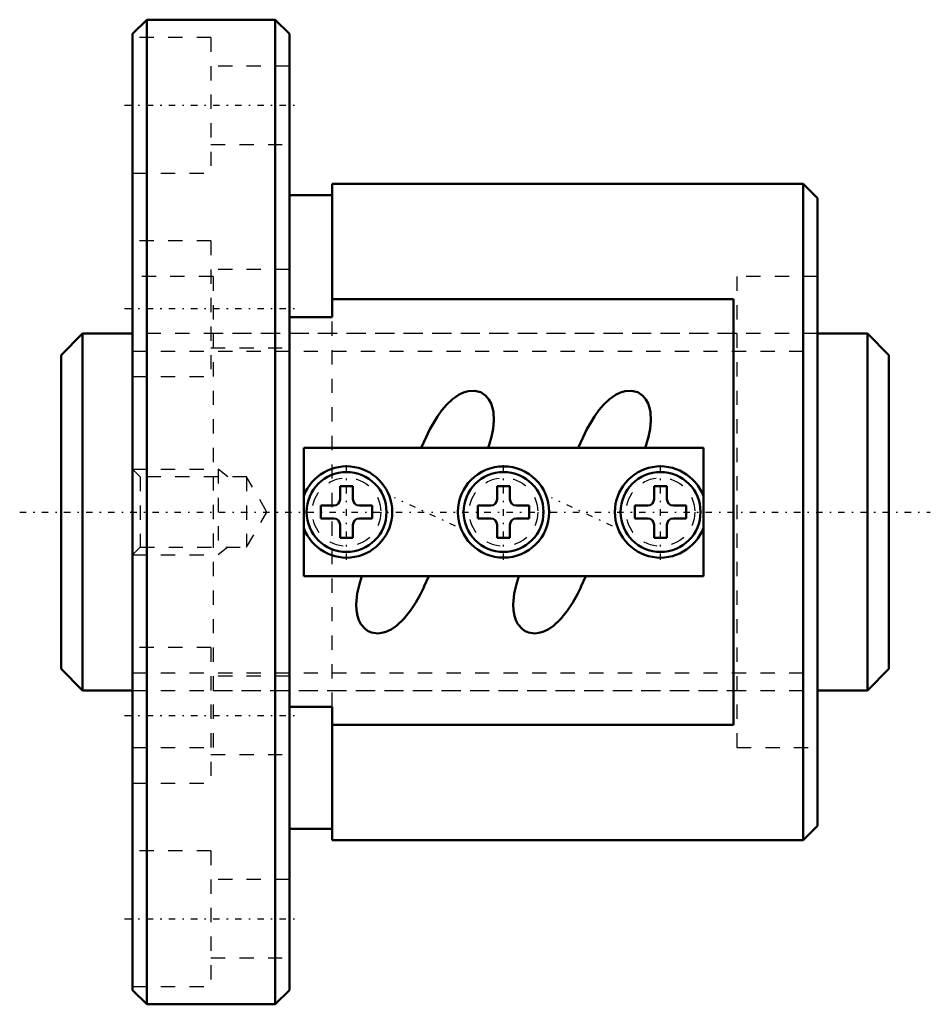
# Model space of a CAD drawing. Header units: millimetres. Extents: x -7.9 to 55.9, y -34.5 to 34.5.
import ezdxf

# ---------------------------------------------------------------- set-up
doc = ezdxf.new("R2010")
doc.units = ezdxf.units.MM
doc.linetypes.add('Center', pattern=[1.5, 0.45, -0.5, 0.05, -0.5])
doc.linetypes.add('Dashed', pattern=[2, 1, -1])
for name, color, linetype, lineweight in [('2d ConnectionPoints', 7, 'Continuous', 50), ('AM_0', 7, 'Continuous', 50), ('AM_5', 3, 'Continuous', 25), ('AM_7', 7, 'Center', 25), ('AM_9', 6, 'Dashed', 25)]:
    doc.layers.add(name, color=color, linetype=linetype, lineweight=lineweight)

# ---------------------------------------------------------------- blocks, each defined once
blk = doc.blocks.new('1_N00SBN2504V_5Nut_0_in_SBN2504V_5G0_58LC0_0000__0')
at = {"layer": 'AM_0'}
for p, q in [((1, 34.5), (0, 33.5)), ((1, 34.5), (1, -34.5)), ((10, 34.5), (1, 34.5)), ((10, 34.5), (10, -34.5)), ((11, 33.5), (10, 34.5)), ((0, 33.5), (0, -33.5)), ((11, 33.5), (11, -33.5)), ((14, 13.66), (14, 23)), ((47, 23), (14, 23)), ((48, 22), (47, 23)), ((47, 23), (47, -23)), ((14, 22.2), (11, 22.2)), ((48, 22), (48, -22)), ((14, 14.925), (42.12, 14.925)), ((42.12, -14.925), (42.12, 14.925)), ((11, 13.66), (14, 13.66)), ((20.575, 5.247), (20.229, 4.506)), ((31.575, 5.247), (31.229, 4.506)), ((40, 4.5), (12, 4.5)), ((12, 4.5), (12, -4.5)), ((40, -4.5), (40, 4.5)), ((14.55, 1.8), (14.55, 0.9)), ((15.45, 1.8), (14.55, 1.8)), ((15.45, 0.9), (15.45, 1.8)), ((26.45, 1.8), (25.55, 1.8)), ((25.55, 1.8), (25.55, 0.9)), ((26.45, 0.9), (26.45, 1.8)), ((36.55, 1.8), (36.55, 0.9)), ((37.45, 1.8), (36.55, 1.8)), ((37.45, 0.9), (37.45, 1.8)), ((13.2, 0.45), (13.2, -0.45)), ((14.1, 0.45), (13.2, 0.45)), ((16.8, 0.45), (15.9, 0.45)), ((16.8, -0.45), (16.8, 0.45)), ((25.1, 0.45), (24.2, 0.45)), ((24.2, 0.45), (24.2, -0.45)), ((27.8, 0.45), (26.9, 0.45)), ((27.8, -0.45), (27.8, 0.45)), ((36.1, 0.45), (35.2, 0.45)), ((35.2, 0.45), (35.2, -0.45)), ((38.8, 0.45), (37.9, 0.45)), ((38.8, -0.45), (38.8, 0.45)), ((13.2, -0.45), (14.1, -0.45)), ((15.9, -0.45), (16.8, -0.45)), ((24.2, -0.45), (25.1, -0.45)), ((26.9, -0.45), (27.8, -0.45)), ((35.2, -0.45), (36.1, -0.45)), ((37.9, -0.45), (38.8, -0.45)), ((14.55, -0.9), (14.55, -1.8)), ((15.45, -1.8), (15.45, -0.9)), ((25.55, -0.9), (25.55, -1.8)), ((26.45, -1.8), (26.45, -0.9)), ((36.55, -0.9), (36.55, -1.8)), ((37.45, -1.8), (37.45, -0.9)), ((14.55, -1.8), (15.45, -1.8)), ((25.55, -1.8), (26.45, -1.8)), ((36.55, -1.8), (37.45, -1.8)), ((12, -4.5), (40, -4.5)), ((20.425, -5.247), (20.772, -4.505)), ((31.425, -5.247), (31.772, -4.505)), ((14, -13.66), (11, -13.66)), ((14, -23), (14, -13.66)), ((42.12, -14.925), (14, -14.925)), ((47, -23), (48, -22)), ((11, -22.2), (14, -22.2)), ((14, -23), (47, -23)), ((0, -33.5), (1, -34.5)), ((10, -34.5), (11, -33.5)), ((1, -34.5), (10, -34.5))]:
    blk.add_line(p, q, dxfattribs=at)
for points in [[(24.92, 4.5), (24.991, 4.703), (25.155, 5.258), (25.272, 5.83), (25.326, 6.407), (25.294, 6.998), (25.23, 7.307), (25.124, 7.61), (24.973, 7.888), (24.762, 8.14), (24.399, 8.388), (23.973, 8.5), (23.531, 8.476), (23.2, 8.381), (22.88, 8.23), (22.427, 7.918), (22.015, 7.532), (21.672, 7.128), (21.364, 6.696), (20.823, 5.757), (20.572, 5.242)], [(35.92, 4.5), (35.991, 4.703), (36.155, 5.258), (36.272, 5.83), (36.326, 6.407), (36.294, 6.998), (36.23, 7.307), (36.124, 7.61), (35.973, 7.888), (35.762, 8.14), (35.399, 8.388), (34.973, 8.5), (34.531, 8.476), (34.2, 8.381), (33.88, 8.23), (33.427, 7.918), (33.015, 7.532), (32.672, 7.128), (32.364, 6.696), (31.823, 5.757), (31.572, 5.242)], [(16.08, -4.5), (15.927, -4.964), (15.749, -5.702), (15.672, -6.472), (15.69, -6.87), (15.76, -7.268), (15.859, -7.57), (16.008, -7.859), (16.328, -8.219), (16.526, -8.35), (16.754, -8.446), (17.184, -8.506), (17.468, -8.476), (17.751, -8.399), (18.132, -8.223), (18.491, -7.984), (19.023, -7.491), (19.488, -6.912), (19.856, -6.343), (20.182, -5.749), (20.428, -5.242)], [(27.08, -4.5), (26.927, -4.964), (26.749, -5.702), (26.672, -6.472), (26.69, -6.87), (26.76, -7.268), (26.859, -7.57), (27.008, -7.859), (27.328, -8.219), (27.526, -8.35), (27.754, -8.446), (28.184, -8.506), (28.468, -8.476), (28.751, -8.399), (29.132, -8.223), (29.491, -7.984), (30.023, -7.491), (30.488, -6.912), (30.856, -6.343), (31.182, -5.749), (31.428, -5.242)]]:
    blk.add_lwpolyline(points, dxfattribs=at)
for centre, radius in [((15, 0), 2.8), ((26, 0), 3.2), ((26, 0), 2.8), ((37, 0), 2.8)]:
    blk.add_circle(centre, radius, dxfattribs=at)
for centre, radius, start, end in [((15, 0), 3.2, 200.36413, 159.63587), ((37, 0), 3.2, 20.36413, 339.63587), ((14.1, 0.9), 0.45, 270, 0), ((15.9, 0.9), 0.45, 180, 270), ((25.1, 0.9), 0.45, 270, 360), ((26.9, 0.9), 0.45, 180, 270), ((36.1, 0.9), 0.45, 270, 0), ((37.9, 0.9), 0.45, 180, 270), ((14.1, -0.9), 0.45, 360, 90), ((15.9, -0.9), 0.45, 90, 180), ((25.1, -0.9), 0.45, 360, 90), ((26.9, -0.9), 0.45, 90, 180), ((36.1, -0.9), 0.45, 360, 90), ((37.9, -0.9), 0.45, 90, 180)]:
    blk.add_arc(centre, radius, start, end, dxfattribs=at)
at = {"layer": 'AM_5', "linetype": 'Dashed'}
for p, q in [((0, 3), (6, 3)), ((6.69, 2.459), (6, 3)), ((6, 3), (6, -3)), ((6.69, -2.459), (6, -3)), ((0, -3), (6, -3))]:
    blk.add_line(p, q, dxfattribs=at)
at = {"layer": 'AM_7'}
for p, q in [((-0.55, 28.5), (11.55, 28.5)), ((-0.55, 14.25), (11.55, 14.25)), ((15, -3.36), (15, 3.36)), ((26, -3.36), (26, 3.36)), ((37, -3.36), (37, 3.36)), ((22.643, -0.999), (18.357, 0.999)), ((33.643, -0.999), (29.357, 0.999)), ((-0.55, -14.25), (11.55, -14.25)), ((-0.55, -28.5), (11.55, -28.5))]:
    blk.add_line(p, q, dxfattribs=at)
at = {"layer": 'AM_9'}
for p, q in [((5.5, 33.25), (0, 33.25)), ((5.5, 33.25), (5.5, 23.75)), ((11, 31.25), (5.5, 31.25)), ((5.5, 25.75), (11, 25.75)), ((0, 23.75), (5.5, 23.75)), ((5.5, 19), (0, 19)), ((5.5, 19), (5.5, 9.5)), ((11, 17), (5.5, 17)), ((5.65, 16.5), (0, 16.5)), ((5.65, 16.5), (5.65, -16.5)), ((42.35, 16.5), (42.35, -16.5)), ((48, 16.5), (42.35, 16.5)), ((14, -13.66), (14, 13.66)), ((42.35, 12.5), (5.65, 12.5)), ((5.5, 11.5), (11, 11.5)), ((0, 9.5), (5.5, 9.5)), ((20.572, 5.242), (20.247, 4.5)), ((31.572, 5.242), (31.247, 4.5)), ((0.541, 2.459), (0, 3)), ((8, 2.459), (0.541, 2.459)), ((0.541, 2.459), (0.541, -2.459)), ((9.419, 0), (8, 2.459)), ((8, 2.459), (8, -2.459)), ((8, -2.459), (9.419, 0)), ((0, -3), (0.541, -2.459)), ((0.541, -2.459), (8, -2.459)), ((20.428, -5.242), (20.753, -4.5)), ((31.428, -5.242), (31.753, -4.5)), ((5.5, -9.5), (0, -9.5)), ((5.5, -9.5), (5.5, -19)), ((11, -11.5), (5.5, -11.5)), ((5.65, -12.5), (42.35, -12.5)), ((0, -16.5), (5.65, -16.5)), ((42.35, -16.5), (48, -16.5)), ((5.5, -17), (11, -17)), ((0, -19), (5.5, -19)), ((5.5, -23.75), (0, -23.75)), ((5.5, -23.75), (5.5, -33.25)), ((11, -25.75), (5.5, -25.75)), ((5.5, -31.25), (11, -31.25)), ((0, -33.25), (5.5, -33.25))]:
    blk.add_line(p, q, dxfattribs=at)
for centre in [(15, 0), (26, 0), (37, 0)]:
    blk.add_circle(centre, 2.4, dxfattribs=at)
blk = doc.blocks.new('2_N010SBN2504V_50Shaft_0_in_SBN2504V_5G0_58LC0_0000__0')
at = {"layer": 'AM_0'}
for p, q in [((-3.5, 12.5), (-5, 11)), ((0, 12.5), (-3.5, 12.5)), ((-3.5, 12.5), (-3.5, -12.5)), ((51.5, 12.5), (48, 12.5)), ((53, 11), (51.5, 12.5)), ((51.5, 12.5), (51.5, -12.5)), ((-5, 11), (-5, -11)), ((53, 11), (53, -11)), ((-5, -11), (-3.5, -12.5)), ((51.5, -12.5), (53, -11)), ((-3.5, -12.5), (0, -12.5)), ((48, -12.5), (51.5, -12.5))]:
    blk.add_line(p, q, dxfattribs=at)
at = {"layer": 'AM_5', "linetype": 'Dashed'}
for p, q in [((0, 11.273), (48, 11.273)), ((0, -11.273), (48, -11.273))]:
    blk.add_line(p, q, dxfattribs=at)
at = {"layer": 'AM_7'}
blk.add_line((-7.9, 0), (55.9, 0), dxfattribs=at)
at = {"layer": 'AM_9'}
for p, q in [((48, 12.5), (0, 12.5)), ((0, -12.5), (48, -12.5))]:
    blk.add_line(p, q, dxfattribs=at)

msp = doc.modelspace()

# ---------------------------------------------------------------- linework, layer by layer
at = {"layer": '2d ConnectionPoints'}
msp.add_point((0, 0), dxfattribs=at)

# ---------------------------------------------------------------- block references
for name in ['1_N00SBN2504V_5Nut_0_in_SBN2504V_5G0_58LC0_0000__0', '2_N010SBN2504V_50Shaft_0_in_SBN2504V_5G0_58LC0_0000__0']:
    msp.add_blockref(name, (0, 0))

doc.saveas('drawing.dxf')
